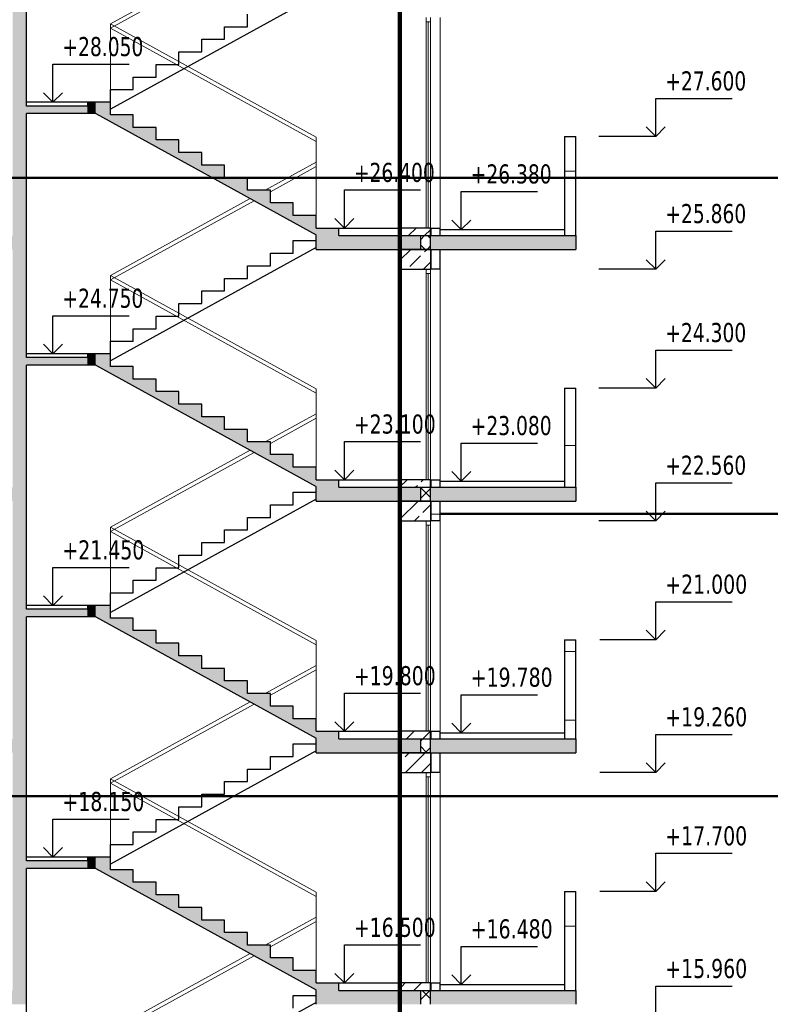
# Model space of a CAD drawing. Header units: millimetres. Extents: x 40580 to 1167576, y -220995 to 81020.
# Tile 71 of 256: x 282041 to 291892, y -50204 to -37292. Entities that reach past the tile are written whole.
import ezdxf

# ---------------------------------------------------------------- set-up
doc = ezdxf.new("R2010")
doc.units = ezdxf.units.MM
for name, color, linetype, lineweight in [('Standard', 7, 'Continuous', 25), ('Общий01', 7, 'Continuous', 13), ('Стена', 7, 'Continuous', 50)]:
    doc.layers.add(name, color=color, linetype=linetype, lineweight=lineweight)
doc.layers.add('Стена_ бетон несущ.', color=7, linetype='Continuous', lineweight=70, true_color=0xb4b496)
doc.layers.add('Тонкие', color=7, linetype='Continuous')
doc.styles.add('TAHOMA', font='tahoma.ttf')

msp = doc.modelspace()

# ---------------------------------------------------------------- linework, layer by layer
at = {"layer": 'Standard', "color": 7, "linetype": 'Continuous', "lineweight": 25, "transparency": 33554687}
for p, q in [((282131, -38424.3), (282131, -36824.3)), ((282477.6, -38374.3), (282477.6, -37874.3)), ((282477.6, -37874.3), (283477.6, -37874.3)), ((282477.6, -38374.3), (282352.6, -38249.3)), ((282477.6, -38374.3), (282602.6, -38249.3)), ((290388.8, -38824.3), (290388.8, -38324.3)), ((290388.8, -38324.3), (291388.8, -38324.3)), ((282477.6, -38374.3), (282477.6, -38374.3)), ((282477.6, -38374.3), (282477.6, -38374.3)), ((282477.6, -38374.3), (282477.6, -38374.3)), ((282477.6, -38374.3), (282477.6, -38374.3)), ((282131, -40304.3), (282131, -38524.3)), ((290388.8, -38824.3), (290263.8, -38699.3)), ((290388.8, -38824.3), (290513.8, -38699.3)), ((290388.8, -38824.3), (289642.4, -38824.3)), ((290388.8, -38824.3), (290388.8, -38824.3)), ((290388.8, -38824.3), (290388.8, -38824.3)), ((290388.8, -38824.3), (290388.8, -38824.3)), ((290388.8, -38824.3), (290388.8, -38824.3)), ((286301.6, -40024.3), (286301.6, -39524.3)), ((286301.6, -39524.3), (287301.6, -39524.3)), ((287835.4, -40044.3), (287835.4, -39544.3)), ((287835.4, -39544.3), (288835.4, -39544.3)), ((286301.6, -40024.3), (286176.6, -39899.3)), ((286301.6, -40024.3), (286426.6, -39899.3)), ((286301.6, -40024.3), (286301.6, -40024.3)), ((286301.6, -40024.3), (286301.6, -40024.3)), ((286301.6, -40024.3), (286301.6, -40024.3)), ((286301.6, -40024.3), (286301.6, -40024.3)), ((287835.4, -40044.3), (287710.4, -39919.3)), ((287835.4, -40044.3), (287960.4, -39919.3)), ((282131, -41724.3), (282131, -40124.3)), ((287431, -40304.3), (287431, -40124.3)), ((287835.4, -40044.3), (287835.4, -40044.3)), ((287835.4, -40044.3), (287835.4, -40044.3)), ((287835.4, -40044.3), (287835.4, -40044.3)), ((287835.4, -40044.3), (287835.4, -40044.3)), ((290388.8, -40564.3), (290388.8, -40064.3)), ((290388.8, -40064.3), (291388.8, -40064.3)), ((290388.8, -40564.3), (290263.8, -40439.3)), ((290388.8, -40564.3), (290513.8, -40439.3)), ((290388.8, -40564.3), (289642.4, -40564.3)), ((290388.8, -40564.3), (290388.8, -40564.3)), ((290388.8, -40564.3), (290388.8, -40564.3)), ((290388.8, -40564.3), (290388.8, -40564.3)), ((290388.8, -40564.3), (290388.8, -40564.3)), ((282477.6, -41674.3), (282477.6, -41174.3)), ((282477.6, -41174.3), (283477.6, -41174.3)), ((282477.6, -41674.3), (282352.6, -41549.3)), ((282477.6, -41674.3), (282602.6, -41549.3)), ((282477.6, -41674.3), (282477.6, -41674.3)), ((282477.6, -41674.3), (282477.6, -41674.3)), ((282477.6, -41674.3), (282477.6, -41674.3)), ((282477.6, -41674.3), (282477.6, -41674.3)), ((290388.8, -42124.3), (290388.8, -41624.3)), ((290388.8, -41624.3), (291388.8, -41624.3)), ((282131, -43604.3), (282131, -41824.3)), ((290388.8, -42124.3), (290263.8, -41999.3)), ((290388.8, -42124.3), (290513.8, -41999.3)), ((290388.8, -42124.3), (289642.4, -42124.3)), ((290388.8, -42124.3), (290388.8, -42124.3)), ((290388.8, -42124.3), (290388.8, -42124.3)), ((290388.8, -42124.3), (290388.8, -42124.3)), ((290388.8, -42124.3), (290388.8, -42124.3)), ((286301.6, -43324.3), (286301.6, -42824.3)), ((286301.6, -42824.3), (287301.6, -42824.3)), ((287835.4, -43344.3), (287835.4, -42844.3)), ((287835.4, -42844.3), (288835.4, -42844.3)), ((286301.6, -43324.3), (286176.6, -43199.3)), ((286301.6, -43324.3), (286426.6, -43199.3)), ((287835.4, -43344.3), (287710.4, -43219.3)), ((287835.4, -43344.3), (287960.4, -43219.3)), ((286301.6, -43324.3), (286301.6, -43324.3)), ((286301.6, -43324.3), (286301.6, -43324.3)), ((286301.6, -43324.3), (286301.6, -43324.3)), ((286301.6, -43324.3), (286301.6, -43324.3)), ((287835.4, -43344.3), (287835.4, -43344.3)), ((287835.4, -43344.3), (287835.4, -43344.3)), ((287835.4, -43344.3), (287835.4, -43344.3)), ((287835.4, -43344.3), (287835.4, -43344.3)), ((290388.8, -43864.3), (290388.8, -43364.3)), ((290388.8, -43364.3), (291388.8, -43364.3)), ((282131, -45024.3), (282131, -43424.3)), ((287431, -43604.3), (287431, -43424.3)), ((290388.8, -43864.3), (290263.8, -43739.3)), ((290388.8, -43864.3), (290513.8, -43739.3)), ((290388.8, -43864.3), (289642.4, -43864.3)), ((290388.8, -43864.3), (290388.8, -43864.3)), ((290388.8, -43864.3), (290388.8, -43864.3)), ((290388.8, -43864.3), (290388.8, -43864.3)), ((290388.8, -43864.3), (290388.8, -43864.3)), ((282477.6, -44974.3), (282477.6, -44474.3)), ((282477.6, -44474.3), (283477.6, -44474.3)), ((282477.6, -44974.3), (282352.6, -44849.3)), ((282477.6, -44974.3), (282602.6, -44849.3)), ((290388.8, -45424.3), (290388.8, -44924.3)), ((290388.8, -44924.3), (291388.8, -44924.3)), ((282477.6, -44974.3), (282477.6, -44974.3)), ((282477.6, -44974.3), (282477.6, -44974.3)), ((282477.6, -44974.3), (282477.6, -44974.3)), ((282477.6, -44974.3), (282477.6, -44974.3)), ((282131, -46904.3), (282131, -45124.3)), ((290388.8, -45424.3), (290263.8, -45299.3)), ((290388.8, -45424.3), (290513.8, -45299.3)), ((290388.8, -45424.3), (289652.4, -45424.3)), ((290388.8, -45424.3), (290388.8, -45424.3)), ((290388.8, -45424.3), (290388.8, -45424.3)), ((290388.8, -45424.3), (290388.8, -45424.3)), ((290388.8, -45424.3), (290388.8, -45424.3)), ((286301.6, -46624.3), (286301.6, -46124.3)), ((286301.6, -46124.3), (287301.6, -46124.3)), ((287835.4, -46644.3), (287835.4, -46144.3)), ((287835.4, -46144.3), (288835.4, -46144.3)), ((286301.6, -46624.3), (286176.6, -46499.3)), ((286301.6, -46624.3), (286426.6, -46499.3)), ((287835.4, -46644.3), (287710.4, -46519.3)), ((287835.4, -46644.3), (287960.4, -46519.3)), ((282131, -48324.3), (282131, -46724.3)), ((286301.6, -46624.3), (286301.6, -46624.3)), ((286301.6, -46624.3), (286301.6, -46624.3)), ((286301.6, -46624.3), (286301.6, -46624.3)), ((286301.6, -46624.3), (286301.6, -46624.3)), ((287431, -46904.3), (287431, -46724.3)), ((287835.4, -46644.3), (287835.4, -46644.3)), ((287835.4, -46644.3), (287835.4, -46644.3)), ((287835.4, -46644.3), (287835.4, -46644.3)), ((287835.4, -46644.3), (287835.4, -46644.3)), ((290388.8, -47164.3), (290388.8, -46664.3)), ((290388.8, -46664.3), (291388.8, -46664.3)), ((290388.8, -47164.3), (290263.8, -47039.3)), ((290388.8, -47164.3), (290513.8, -47039.3)), ((290388.8, -47164.3), (289652.4, -47164.3)), ((290388.8, -47164.3), (290388.8, -47164.3)), ((290388.8, -47164.3), (290388.8, -47164.3)), ((290388.8, -47164.3), (290388.8, -47164.3)), ((290388.8, -47164.3), (290388.8, -47164.3)), ((282477.6, -48274.3), (282477.6, -47774.3)), ((282477.6, -47774.3), (283477.6, -47774.3)), ((282477.6, -48274.3), (282352.6, -48149.3)), ((282477.6, -48274.3), (282602.6, -48149.3)), ((282477.6, -48274.3), (282477.6, -48274.3)), ((282477.6, -48274.3), (282477.6, -48274.3)), ((282477.6, -48274.3), (282477.6, -48274.3)), ((282477.6, -48274.3), (282477.6, -48274.3)), ((290388.8, -48724.3), (290388.8, -48224.3)), ((290388.8, -48224.3), (291388.8, -48224.3)), ((282131, -50204.3), (282131, -48424.3)), ((290388.8, -48724.3), (290263.8, -48599.3)), ((290388.8, -48724.3), (290513.8, -48599.3)), ((290388.8, -48724.3), (289652.4, -48724.3)), ((290388.8, -48724.3), (290388.8, -48724.3)), ((290388.8, -48724.3), (290388.8, -48724.3)), ((290388.8, -48724.3), (290388.8, -48724.3)), ((290388.8, -48724.3), (290388.8, -48724.3)), ((286301.6, -49924.3), (286301.6, -49424.3)), ((286301.6, -49424.3), (287301.6, -49424.3)), ((287835.4, -49944.3), (287835.4, -49444.3)), ((287835.4, -49444.3), (288835.4, -49444.3)), ((286301.6, -49924.3), (286176.6, -49799.3)), ((286301.6, -49924.3), (286426.6, -49799.3)), ((287835.4, -49944.3), (287710.4, -49819.3)), ((287835.4, -49944.3), (287960.4, -49819.3)), ((286301.6, -49924.3), (286301.6, -49924.3)), ((286301.6, -49924.3), (286301.6, -49924.3)), ((286301.6, -49924.3), (286301.6, -49924.3)), ((286301.6, -49924.3), (286301.6, -49924.3)), ((287835.4, -49944.3), (287835.4, -49944.3)), ((287835.4, -49944.3), (287835.4, -49944.3)), ((287835.4, -49944.3), (287835.4, -49944.3)), ((287835.4, -49944.3), (287835.4, -49944.3)), ((290388.8, -50464.3), (290388.8, -49964.3)), ((290388.8, -49964.3), (291388.8, -49964.3)), ((282131, -51624.3), (282131, -50024.3)), ((287431, -50204.3), (287431, -50024.3))]:
    msp.add_line(p, q, dxfattribs=at)
at = {"layer": 'Standard', "color": 7, "linetype": 'Continuous', "lineweight": 13, "transparency": 33554687}
for p, q in [((287375, -37264.3), (287375, -37320.3)), ((287431, -37320.3), (287431, -37264.3)), ((287375, -37320.3), (287375, -40024.3)), ((287375, -37320.3), (287431, -37320.3)), ((287403, -40023.3), (287403, -37320.3)), ((287431, -40024.3), (287431, -37320.3)), ((289191, -39277.5), (289341, -39277.5)), ((287375, -40564.3), (287375, -40620.3)), ((287375, -40620.3), (287375, -43324.3)), ((287375, -40620.3), (287431, -40620.3)), ((287403, -43323.3), (287403, -40620.3)), ((287431, -40620.3), (287431, -40564.3)), ((287431, -43324.3), (287431, -40620.3)), ((289191, -42877.5), (289341, -42877.5)), ((287375, -43864.3), (287375, -43920.3)), ((287431, -43920.3), (287431, -43864.3)), ((287441, -43777.5), (287561, -43777.5)), ((287375, -43920.3), (287375, -46624.3)), ((287375, -43920.3), (287431, -43920.3)), ((287403, -46623.3), (287403, -43920.3)), ((287431, -46624.3), (287431, -43920.3)), ((289191, -45577.5), (289341, -45577.5)), ((289191, -46477.5), (289341, -46477.5)), ((287375, -47164.3), (287375, -47220.3)), ((287375, -47220.3), (287375, -49924.3)), ((287375, -47220.3), (287431, -47220.3)), ((287403, -49923.3), (287403, -47220.3)), ((287431, -47220.3), (287431, -47164.3)), ((287431, -49924.3), (287431, -47220.3)), ((289191, -49177.5), (289341, -49177.5))]:
    msp.add_line(p, q, dxfattribs=at)
at = {"layer": 'Standard', "color": 7, "linetype": 'Continuous', "lineweight": 25, "transparency": 33554687}
for points in [[(287835.4, -40044.3), (287922.9, -40044.3), (287922.9, -40044.3), (287922.9, -40044.3), (287922.9, -40044.3), (287922.9, -40044.3), (287922.9, -40044.3), (287922.9, -40044.3), (287922.9, -40044.3), (288787.4, -40044.3)], [(287835.4, -43344.3), (287922.9, -43344.3), (287922.9, -43344.3), (287922.9, -43344.3), (287922.9, -43344.3), (287922.9, -43344.3), (287922.9, -43344.3), (287922.9, -43344.3), (287922.9, -43344.3), (287922.9, -43344.3), (287922.9, -43344.3), (288787.4, -43344.3)], [(287835.4, -46644.3), (287922.9, -46644.3), (287922.9, -46644.3), (287922.9, -46644.3), (287922.9, -46644.3), (287922.9, -46644.3), (287922.9, -46644.3), (287922.9, -46644.3), (287922.9, -46644.3), (287922.9, -46644.3), (287922.9, -46644.3), (287922.9, -46644.3), (287922.9, -46644.3), (288787.4, -46644.3)], [(287835.4, -49944.3), (287922.9, -49944.3), (287922.9, -49944.3), (287922.9, -49944.3), (287922.9, -49944.3), (287922.9, -49944.3), (287922.9, -49944.3), (287922.9, -49944.3), (287922.9, -49944.3), (287922.9, -49944.3), (287922.9, -49944.3), (287922.9, -49944.3), (287922.9, -49944.3), (287922.9, -49944.3), (287922.9, -49944.3), (288787.4, -49944.3)]]:
    msp.add_lwpolyline(points, dxfattribs=at)
at = {"layer": 'Общий01', "color": 7, "linetype": 'Continuous', "lineweight": 50, "transparency": 33554687}
for p, q in [((292654.5, -39368), (280614.7, -39368)), ((292654.5, -43772.6), (287561, -43772.6)), ((292654.5, -47472.6), (276804.5, -47472.6))]:
    msp.add_line(p, q, dxfattribs=at)
at = {"layer": 'Общий01', "color": 7, "linetype": 'Continuous', "lineweight": 25, "transparency": 33554687}
for p, q in [((285931, -40024.3), (287031, -40024.3)), ((285931, -40304.3), (285931, -40124.3)), ((286231, -40124.3), (289341, -40124.3)), ((287561, -40044.3), (289191, -40044.3)), ((285931, -40304.3), (289341, -40304.3)), ((285931, -43324.3), (287031, -43324.3)), ((287561, -43344.3), (289191, -43344.3)), ((285931, -43604.3), (285931, -43424.3)), ((286231, -43424.3), (289341, -43424.3)), ((285931, -43604.3), (289341, -43604.3)), ((285931, -46624.3), (287031, -46624.3)), ((285931, -46904.3), (285931, -46724.3)), ((286231, -46724.3), (289341, -46724.3)), ((287561, -46644.3), (289191, -46644.3)), ((285931, -46904.3), (289341, -46904.3)), ((285931, -49924.3), (287031, -49924.3)), ((287561, -49944.3), (289191, -49944.3)), ((285931, -50204.3), (285931, -50024.3)), ((286231, -50024.3), (289341, -50024.3))]:
    msp.add_line(p, q, dxfattribs=at)
at = {"layer": 'Стена', "color": 7, "linetype": 'Continuous', "lineweight": 13, "transparency": 33554687}
for p, q in [((283231, -37347.1), (285065.4, -36338.2)), ((283231, -37404.2), (285117.3, -36366.7)), ((283231, -38374.3), (283231, -37347.1)), ((285931, -38832.1), (283231, -37347.1)), ((285931, -38889.2), (283231, -37404.2)), ((285931, -40024.3), (285931, -38832.1)), ((285263.5, -39529.3), (285931, -39162.1)), ((285331, -39549.2), (285931, -39219.2)), ((283231, -40647.1), (285065.4, -39638.2)), ((283231, -40704.2), (285117.3, -39666.7)), ((283231, -41674.3), (283231, -40647.1)), ((285931, -42132.1), (283231, -40647.1)), ((285931, -42189.2), (283231, -40704.2)), ((285931, -43324.3), (285931, -42132.1)), ((285263.5, -42829.3), (285931, -42462.1)), ((285331, -42849.2), (285931, -42519.2)), ((283231, -43947.1), (285065.4, -42938.2)), ((283231, -44004.2), (285117.3, -42966.7)), ((283231, -44974.3), (283231, -43947.1)), ((285931, -45432.1), (283231, -43947.1)), ((285931, -45489.2), (283231, -44004.2)), ((285931, -46624.3), (285931, -45432.1)), ((285263.5, -46129.3), (285931, -45762.1)), ((285331, -46149.2), (285931, -45819.2)), ((283231, -47247.1), (285065.4, -46238.2)), ((283231, -47304.2), (285117.3, -46266.7)), ((283231, -48274.3), (283231, -47247.1)), ((285931, -48732.1), (283231, -47247.1)), ((285931, -48789.2), (283231, -47304.2)), ((285931, -49924.3), (285931, -48732.1)), ((285263.5, -49429.3), (285931, -49062.1)), ((285331, -49449.2), (285931, -49119.2)), ((283231, -50547.1), (285065.4, -49538.2)), ((283231, -50604.2), (285117.3, -49566.7))]:
    msp.add_line(p, q, dxfattribs=at)
at = {"layer": 'Стена', "color": 7, "linetype": 'Continuous', "lineweight": 25, "transparency": 33554687}
for p, q in [((285931, -36979.3), (283231, -38464.3)), ((285031, -37384.3), (285031, -37219.3)), ((284731, -37384.3), (285031, -37384.3)), ((284731, -37549.3), (284731, -37384.3)), ((284431, -37549.3), (284731, -37549.3)), ((284431, -37714.3), (284431, -37549.3)), ((284131, -37714.3), (284431, -37714.3)), ((284131, -37879.3), (284131, -37714.3)), ((283831, -37879.3), (284131, -37879.3)), ((283831, -38044.3), (283831, -37879.3)), ((283531, -38044.3), (283831, -38044.3)), ((283531, -38209.3), (283531, -38044.3)), ((283231, -38374.3), (283231, -38209.3)), ((283231, -38209.3), (283531, -38209.3)), ((283231, -38374.3), (282131, -38374.3)), ((282931, -38424.3), (282131, -38424.3)), ((282931, -38374.3), (282931, -38424.3)), ((283231, -38539.3), (283231, -38374.3)), ((283040.1, -38524.3), (282131, -38524.3)), ((283040.1, -38524.3), (285931, -40114.3)), ((283531, -38539.3), (283231, -38539.3)), ((283531, -38704.3), (283531, -38539.3)), ((283831, -38704.3), (283531, -38704.3)), ((283831, -38869.3), (283831, -38704.3)), ((284131, -38869.3), (283831, -38869.3)), ((284131, -39034.3), (284131, -38869.3)), ((284431, -39034.3), (284131, -39034.3)), ((284431, -39199.3), (284431, -39034.3)), ((284431, -39199.3), (284431, -39034.3)), ((284731, -39199.3), (284431, -39199.3)), ((284731, -39364.3), (284731, -39199.3)), ((285031, -39364.3), (284731, -39364.3)), ((285031, -39529.3), (285031, -39364.3)), ((285331, -39529.3), (285031, -39529.3)), ((285331, -39694.3), (285331, -39529.3)), ((285631, -39694.3), (285331, -39694.3)), ((285631, -39859.3), (285631, -39694.3)), ((285631, -39859.3), (285631, -39694.3)), ((285931, -39859.3), (285631, -39859.3)), ((285931, -40024.3), (285931, -39859.3)), ((285931, -40024.3), (285931, -39859.3)), ((286231, -40124.3), (286231, -40024.3)), ((285931, -40279.3), (283231, -41764.3)), ((285631, -40189.3), (285931, -40189.3)), ((285631, -40354.3), (285631, -40189.3)), ((285331, -40354.3), (285631, -40354.3)), ((285331, -40519.3), (285331, -40354.3)), ((285031, -40519.3), (285331, -40519.3)), ((285031, -40684.3), (285031, -40519.3)), ((284731, -40684.3), (285031, -40684.3)), ((284731, -40849.3), (284731, -40684.3)), ((284431, -40849.3), (284731, -40849.3)), ((284431, -41014.3), (284431, -40849.3)), ((284131, -41014.3), (284431, -41014.3)), ((284131, -41179.3), (284131, -41014.3)), ((283831, -41179.3), (284131, -41179.3)), ((283831, -41344.3), (283831, -41179.3)), ((283531, -41344.3), (283831, -41344.3)), ((283531, -41509.3), (283531, -41344.3)), ((283231, -41674.3), (283231, -41509.3)), ((283231, -41509.3), (283531, -41509.3)), ((283231, -41674.3), (282131, -41674.3)), ((282931, -41674.3), (282931, -41724.3)), ((283231, -41839.3), (283231, -41674.3)), ((282931, -41724.3), (282131, -41724.3)), ((283040.1, -41824.3), (282131, -41824.3)), ((283040.1, -41824.3), (285931, -43414.3)), ((283531, -41839.3), (283231, -41839.3)), ((283531, -42004.3), (283531, -41839.3)), ((283831, -42004.3), (283531, -42004.3)), ((283831, -42169.3), (283831, -42004.3)), ((284131, -42169.3), (283831, -42169.3)), ((284131, -42334.3), (284131, -42169.3)), ((284431, -42334.3), (284131, -42334.3)), ((284431, -42499.3), (284431, -42334.3)), ((284431, -42499.3), (284431, -42334.3)), ((284731, -42499.3), (284431, -42499.3)), ((284731, -42664.3), (284731, -42499.3)), ((285031, -42664.3), (284731, -42664.3)), ((285031, -42829.3), (285031, -42664.3)), ((285331, -42829.3), (285031, -42829.3)), ((285331, -42994.3), (285331, -42829.3)), ((285631, -42994.3), (285331, -42994.3)), ((285631, -43159.3), (285631, -42994.3)), ((285631, -43159.3), (285631, -42994.3)), ((285931, -43159.3), (285631, -43159.3)), ((285931, -43324.3), (285931, -43159.3)), ((285931, -43324.3), (285931, -43159.3)), ((286231, -43424.3), (286231, -43324.3)), ((285631, -43489.3), (285931, -43489.3)), ((285631, -43654.3), (285631, -43489.3)), ((285931, -43579.3), (283231, -45064.3)), ((285331, -43654.3), (285631, -43654.3)), ((285331, -43819.3), (285331, -43654.3)), ((285031, -43819.3), (285331, -43819.3)), ((285031, -43984.3), (285031, -43819.3)), ((284731, -43984.3), (285031, -43984.3)), ((284731, -44149.3), (284731, -43984.3)), ((284431, -44149.3), (284731, -44149.3)), ((284431, -44314.3), (284431, -44149.3)), ((284131, -44314.3), (284431, -44314.3)), ((284131, -44479.3), (284131, -44314.3)), ((283831, -44479.3), (284131, -44479.3)), ((283831, -44644.3), (283831, -44479.3)), ((283531, -44644.3), (283831, -44644.3)), ((283531, -44809.3), (283531, -44644.3)), ((283231, -44974.3), (283231, -44809.3)), ((283231, -44809.3), (283531, -44809.3)), ((283231, -44974.3), (282131, -44974.3)), ((282931, -45024.3), (282131, -45024.3)), ((282931, -44974.3), (282931, -45024.3)), ((283231, -45139.3), (283231, -44974.3)), ((283040.1, -45124.3), (282131, -45124.3)), ((283040.1, -45124.3), (285931, -46714.3)), ((283531, -45139.3), (283231, -45139.3)), ((283531, -45304.3), (283531, -45139.3)), ((283831, -45304.3), (283531, -45304.3)), ((283831, -45469.3), (283831, -45304.3)), ((284131, -45469.3), (283831, -45469.3)), ((284131, -45634.3), (284131, -45469.3)), ((284431, -45634.3), (284131, -45634.3)), ((284431, -45799.3), (284431, -45634.3)), ((284431, -45799.3), (284431, -45634.3)), ((284731, -45799.3), (284431, -45799.3)), ((284731, -45964.3), (284731, -45799.3)), ((285031, -45964.3), (284731, -45964.3)), ((285031, -46129.3), (285031, -45964.3)), ((285331, -46129.3), (285031, -46129.3)), ((285331, -46294.3), (285331, -46129.3)), ((285631, -46294.3), (285331, -46294.3)), ((285631, -46459.3), (285631, -46294.3)), ((285631, -46459.3), (285631, -46294.3)), ((285931, -46459.3), (285631, -46459.3)), ((285931, -46624.3), (285931, -46459.3)), ((285931, -46624.3), (285931, -46459.3)), ((286231, -46724.3), (286231, -46624.3)), ((285631, -46789.3), (285931, -46789.3)), ((285631, -46954.3), (285631, -46789.3)), ((285931, -46879.3), (283231, -48364.3)), ((285331, -46954.3), (285631, -46954.3)), ((285331, -47119.3), (285331, -46954.3)), ((285031, -47119.3), (285331, -47119.3)), ((285031, -47284.3), (285031, -47119.3)), ((284731, -47284.3), (285031, -47284.3)), ((284731, -47449.3), (284731, -47284.3)), ((284431, -47449.3), (284731, -47449.3)), ((284431, -47614.3), (284431, -47449.3)), ((284131, -47614.3), (284431, -47614.3)), ((284131, -47779.3), (284131, -47614.3)), ((283831, -47779.3), (284131, -47779.3)), ((283831, -47944.3), (283831, -47779.3)), ((283531, -47944.3), (283831, -47944.3)), ((283531, -48109.3), (283531, -47944.3)), ((283231, -48274.3), (283231, -48109.3)), ((283231, -48109.3), (283531, -48109.3)), ((283231, -48274.3), (282131, -48274.3)), ((282931, -48274.3), (282931, -48324.3)), ((283231, -48439.3), (283231, -48274.3)), ((282931, -48324.3), (282131, -48324.3)), ((283040.1, -48424.3), (282131, -48424.3)), ((283040.1, -48424.3), (285931, -50014.3)), ((283531, -48439.3), (283231, -48439.3)), ((283531, -48604.3), (283531, -48439.3)), ((283831, -48604.3), (283531, -48604.3)), ((283831, -48769.3), (283831, -48604.3)), ((284131, -48769.3), (283831, -48769.3)), ((284131, -48934.3), (284131, -48769.3)), ((284431, -48934.3), (284131, -48934.3)), ((284431, -49099.3), (284431, -48934.3)), ((284431, -49099.3), (284431, -48934.3)), ((284731, -49099.3), (284431, -49099.3)), ((284731, -49264.3), (284731, -49099.3)), ((285031, -49264.3), (284731, -49264.3)), ((285031, -49429.3), (285031, -49264.3)), ((285331, -49429.3), (285031, -49429.3)), ((285331, -49594.3), (285331, -49429.3)), ((285631, -49594.3), (285331, -49594.3)), ((285631, -49759.3), (285631, -49594.3)), ((285631, -49759.3), (285631, -49594.3)), ((285931, -49759.3), (285631, -49759.3)), ((285931, -49924.3), (285931, -49759.3)), ((285931, -49924.3), (285931, -49759.3)), ((286231, -50024.3), (286231, -49924.3)), ((285631, -50089.3), (285931, -50089.3)), ((285631, -50254.3), (285631, -50089.3)), ((285931, -50179.3), (283231, -51664.3))]:
    msp.add_line(p, q, dxfattribs=at)
at = {"layer": 'Стена', "color": 34, "linetype": 'Continuous', "lineweight": 13, "transparency": 33554687}
for p, q in [((287561, -40024.3), (287561, -37264.3)), ((287561, -43324.3), (287561, -40564.3)), ((287561, -46624.3), (287561, -43864.3)), ((287561, -49924.3), (287561, -47164.3))]:
    msp.add_line(p, q, dxfattribs=at)
at = {"layer": 'Стена', "color": 34, "linetype": 'Continuous', "lineweight": 25, "transparency": 33554687}
for p, q in [((289191, -38824.3), (289341, -38824.3)), ((289191, -38824.3), (289191, -40124.3)), ((289341, -40124.3), (289341, -38824.3)), ((287431, -40024.3), (287561, -40024.3)), ((287441, -40124.3), (287441, -40024.3)), ((287561, -40124.3), (287561, -40024.3)), ((287441, -40564.3), (287441, -40304.3)), ((287561, -40564.3), (287561, -40304.3)), ((287561, -40564.3), (287431, -40564.3)), ((289191, -42124.3), (289341, -42124.3)), ((289191, -42124.3), (289191, -43424.3)), ((289341, -43424.3), (289341, -42124.3)), ((287431, -43324.3), (287561, -43324.3)), ((287441, -43424.3), (287441, -43324.3)), ((287561, -43424.3), (287561, -43324.3)), ((287441, -43864.3), (287441, -43604.3)), ((287561, -43864.3), (287561, -43604.3)), ((287561, -43864.3), (287431, -43864.3)), ((289191, -45424.3), (289341, -45424.3)), ((289191, -45424.3), (289191, -46724.3)), ((289341, -46724.3), (289341, -45424.3)), ((287431, -46624.3), (287561, -46624.3)), ((287441, -46724.3), (287441, -46624.3)), ((287561, -46724.3), (287561, -46624.3)), ((287441, -47164.3), (287441, -46904.3)), ((287561, -47164.3), (287561, -46904.3)), ((287561, -47164.3), (287431, -47164.3)), ((289191, -48724.3), (289341, -48724.3)), ((289191, -48724.3), (289191, -50024.3)), ((289341, -50024.3), (289341, -48724.3)), ((287431, -49924.3), (287561, -49924.3)), ((287441, -50024.3), (287441, -49924.3)), ((287561, -50024.3), (287561, -49924.3))]:
    msp.add_line(p, q, dxfattribs=at)
at = {"layer": 'Стена_ бетон несущ.', "color": 9, "linetype": 'Continuous', "lineweight": 13, "true_color": 0xc8c8a0, "transparency": 33554687}
for p, q in [((287031, -37264.3), (287031, -40024.3)), ((287142.3, -40124.3), (287242.3, -40024.3)), ((287354.4, -40124.3), (287431, -40047.6)), ((287031, -40447.6), (287174.4, -40304.3)), ((287161.6, -40529.2), (287303, -40387.8)), ((287352.5, -40338.3), (287386.5, -40304.3)), ((287338.7, -40564.3), (287431, -40471.9)), ((287031, -40564.3), (287031, -43324.3)), ((287031, -43417.5), (287124.2, -43324.3)), ((287310.1, -43350.6), (287336.4, -43324.3)), ((287236.4, -43424.3), (287260.6, -43400.1)), ((287031, -43841.7), (287268.5, -43604.3)), ((287031, -43629.6), (287056.4, -43604.3)), ((287331.3, -43753.6), (287431, -43653.9)), ((287031, -43864.3), (287031, -46624.3)), ((287220.6, -43864.3), (287281.8, -43803.1)), ((287118.4, -46724.3), (287218.4, -46624.3)), ((287330.5, -46724.3), (287430.3, -46624.5)), ((287097.9, -46956.8), (287150.5, -46904.3)), ((287102.6, -47164.3), (287362.6, -46904.3)), ((287031, -47023.7), (287048.4, -47006.3)), ((287314.8, -47164.3), (287431, -47048)), ((287031, -47164.3), (287031, -49924.3)), ((287055.5, -49969.1), (287100.3, -49924.3)), ((287212.5, -50024.3), (287312.5, -49924.3))]:
    msp.add_line(p, q, dxfattribs=at)
at = {"layer": 'Стена_ бетон несущ.', "color": 9, "linetype": 'Continuous', "lineweight": 25, "true_color": 0xc8c8a0, "transparency": 33554687}
for p, q in [((287031, -40024.3), (287031, -40124.3)), ((287431, -40024.3), (287031, -40024.3)), ((287431, -40124.3), (287431, -40024.3)), ((287431, -40304.3), (287031, -40304.3)), ((287431, -40304.3), (287031, -40304.3)), ((287031, -40304.3), (287031, -40564.3)), ((287431, -40304.3), (287431, -40564.3)), ((287031, -40564.3), (287431, -40564.3)), ((287031, -43324.3), (287031, -43424.3)), ((287431, -43324.3), (287031, -43324.3)), ((287431, -43424.3), (287431, -43324.3)), ((287431, -43604.3), (287031, -43604.3)), ((287431, -43604.3), (287031, -43604.3)), ((287031, -43604.3), (287031, -43864.3)), ((287431, -43604.3), (287431, -43864.3)), ((287031, -43864.3), (287431, -43864.3)), ((287031, -46624.3), (287031, -46724.3)), ((287431, -46624.3), (287031, -46624.3)), ((287431, -46724.3), (287431, -46624.3)), ((287431, -46904.3), (287031, -46904.3)), ((287431, -46904.3), (287031, -46904.3)), ((287031, -46904.3), (287031, -47164.3)), ((287431, -46904.3), (287431, -47164.3)), ((287031, -47164.3), (287431, -47164.3)), ((287031, -49924.3), (287031, -50024.3)), ((287431, -49924.3), (287031, -49924.3)), ((287431, -50024.3), (287431, -49924.3))]:
    msp.add_line(p, q, dxfattribs=at)
at = {"layer": 'Стена_ бетон несущ.', "color": 7, "linetype": 'Continuous', "lineweight": 25, "transparency": 33554687}
for p, q in [((287301.1, -40124.3), (287301.1, -40304.3)), ((287431, -40304.3), (287431, -40124.3)), ((289341, -40124.3), (289341, -40304.3)), ((287301.1, -43424.3), (287301.1, -43604.3)), ((287431, -43604.3), (287431, -43424.3)), ((289341, -43424.3), (289341, -43604.3)), ((287301.1, -46724.3), (287301.1, -46904.3)), ((287431, -46904.3), (287431, -46724.3)), ((289341, -46724.3), (289341, -46904.3)), ((287301.1, -50024.3), (287301.1, -50204.3)), ((287431, -50204.3), (287431, -50024.3)), ((289341, -50024.3), (289341, -50204.3))]:
    msp.add_line(p, q, dxfattribs=at)
at = {"layer": 'Стена_ бетон несущ.', "color": 7, "linetype": 'Continuous', "lineweight": 13, "transparency": 33554687}
for p, q in [((287301.1, -40177.5), (287354.4, -40124.3)), ((287431, -40162.3), (287393, -40124.3)), ((287360.9, -40304.3), (287301.1, -40244.5)), ((287386.5, -40304.3), (287431, -40259.8)), ((287431, -43556.4), (287301.1, -43426.5)), ((287301.1, -43571.6), (287431, -43441.7)), ((287301.1, -46753.6), (287330.5, -46724.3)), ((287431, -46738.4), (287416.9, -46724.3)), ((287384.8, -46904.3), (287301.1, -46820.6)), ((287362.6, -46904.3), (287431, -46835.9)), ((287301.1, -50147.7), (287424.6, -50024.3)), ((287431, -50132.5), (287322.8, -50024.3))]:
    msp.add_line(p, q, dxfattribs=at)
at = {"layer": 'Стена_ бетон несущ.', "color": 7, "linetype": 'Continuous', "lineweight": 25, "true_color": 0xf1f1f1, "transparency": 33554687}
for points in [[(281951, -40124.3), (281951, -37004.3), (282131, -40124.3)], [(282131, -40124.3), (281951, -37004.3), (282131, -37004.3)], [(282131, -38524.3), (282131, -38424.3), (282931, -38524.3)], [(282931, -38524.3), (282131, -38424.3), (282931, -38424.3)], [(282931, -38424.3), (282931, -38374.3), (283040.1, -38524.3)], [(283040.1, -38524.3), (282931, -38374.3), (283040.1, -38374.3)], [(282931, -38524.3), (282931, -38424.3), (283040.1, -38524.3)], [(283040.1, -38524.3), (283040.1, -38374.3), (283231, -38629.3)], [(283231, -38539.3), (283040.1, -38374.3), (283231, -38374.3)], [(283231, -38629.3), (283040.1, -38374.3), (283231, -38539.3)], [(283231, -38629.3), (283231, -38539.3), (283531, -38794.3)], [(283531, -38704.3), (283231, -38539.3), (283531, -38539.3)], [(283531, -38794.3), (283231, -38539.3), (283531, -38704.3)], [(283531, -38794.3), (283531, -38704.3), (283831, -38959.3)], [(283831, -38869.3), (283531, -38704.3), (283831, -38704.3)], [(283831, -38959.3), (283531, -38704.3), (283831, -38869.3)], [(283831, -38959.3), (283831, -38869.3), (284131, -39124.3)], [(284131, -39034.3), (283831, -38869.3), (284131, -38869.3)], [(284131, -39124.3), (283831, -38869.3), (284131, -39034.3)], [(284131, -39124.3), (284131, -39034.3), (284431, -39289.3)], [(284431, -39199.3), (284131, -39034.3), (284431, -39034.3)], [(284431, -39289.3), (284131, -39034.3), (284431, -39199.3)], [(284431, -39289.3), (284431, -39199.3), (284731, -39454.3)], [(284731, -39364.3), (284431, -39199.3), (284731, -39199.3)], [(284731, -39454.3), (284431, -39199.3), (284731, -39364.3)], [(284731, -39454.3), (284731, -39364.3), (285031, -39619.3)], [(285031, -39529.3), (284731, -39364.3), (285031, -39364.3)], [(285031, -39619.3), (284731, -39364.3), (285031, -39529.3)], [(285031, -39619.3), (285031, -39529.3), (285331, -39784.3)], [(285331, -39694.3), (285031, -39529.3), (285331, -39529.3)], [(285331, -39784.3), (285031, -39529.3), (285331, -39694.3)], [(285331, -39784.3), (285331, -39694.3), (285631, -39949.3)], [(285631, -39859.3), (285331, -39694.3), (285631, -39694.3)], [(285631, -39949.3), (285331, -39694.3), (285631, -39859.3)], [(285631, -39949.3), (285631, -39859.3), (285931, -40114.3)], [(285931, -40024.3), (285631, -39859.3), (285931, -39859.3)], [(285931, -40114.3), (285631, -39859.3), (285931, -40024.3)], [(285931, -40114.3), (285931, -40024.3), (286231, -40124.3)], [(286231, -40124.3), (285931, -40024.3), (286231, -40024.3)], [(274060.9, -40304.3), (274060.9, -40124.3), (282131, -40304.3)], [(282131, -40304.3), (274060.9, -40124.3), (282131, -40124.3)], [(285931, -40124.3), (285931, -40114.3), (286231, -40124.3)], [(285931, -40304.3), (285931, -40124.3), (287301.1, -40304.3)], [(287301.1, -40304.3), (285931, -40124.3), (287301.1, -40124.3)], [(287431, -40304.3), (287431, -40124.3), (289341, -40304.3)], [(289341, -40304.3), (287431, -40124.3), (289341, -40124.3)], [(281951, -43424.3), (281951, -40304.3), (282131, -43424.3)], [(282131, -43424.3), (281951, -40304.3), (282131, -40304.3)], [(282931, -41724.3), (282931, -41674.3), (283040.1, -41824.3)], [(283040.1, -41824.3), (282931, -41674.3), (283040.1, -41674.3)], [(283040.1, -41824.3), (283040.1, -41674.3), (283231, -41929.3)], [(283231, -41839.3), (283040.1, -41674.3), (283231, -41674.3)], [(283231, -41929.3), (283040.1, -41674.3), (283231, -41839.3)], [(282131, -41824.3), (282131, -41724.3), (282931, -41824.3)], [(282931, -41824.3), (282131, -41724.3), (282931, -41724.3)], [(282931, -41824.3), (282931, -41724.3), (283040.1, -41824.3)], [(283231, -41929.3), (283231, -41839.3), (283531, -42094.3)], [(283531, -42004.3), (283231, -41839.3), (283531, -41839.3)], [(283531, -42094.3), (283231, -41839.3), (283531, -42004.3)], [(283531, -42094.3), (283531, -42004.3), (283831, -42259.3)], [(283831, -42169.3), (283531, -42004.3), (283831, -42004.3)], [(283831, -42259.3), (283531, -42004.3), (283831, -42169.3)], [(283831, -42259.3), (283831, -42169.3), (284131, -42424.3)], [(284131, -42334.3), (283831, -42169.3), (284131, -42169.3)], [(284131, -42424.3), (283831, -42169.3), (284131, -42334.3)], [(284131, -42424.3), (284131, -42334.3), (284431, -42589.3)], [(284431, -42499.3), (284131, -42334.3), (284431, -42334.3)], [(284431, -42589.3), (284131, -42334.3), (284431, -42499.3)], [(284431, -42589.3), (284431, -42499.3), (284731, -42754.3)], [(284731, -42664.3), (284431, -42499.3), (284731, -42499.3)], [(284731, -42754.3), (284431, -42499.3), (284731, -42664.3)], [(284731, -42754.3), (284731, -42664.3), (285031, -42919.3)], [(285031, -42829.3), (284731, -42664.3), (285031, -42664.3)], [(285031, -42919.3), (284731, -42664.3), (285031, -42829.3)], [(285031, -42919.3), (285031, -42829.3), (285331, -43084.3)], [(285331, -42994.3), (285031, -42829.3), (285331, -42829.3)], [(285331, -43084.3), (285031, -42829.3), (285331, -42994.3)], [(285331, -43084.3), (285331, -42994.3), (285631, -43249.3)], [(285631, -43159.3), (285331, -42994.3), (285631, -42994.3)], [(285631, -43249.3), (285331, -42994.3), (285631, -43159.3)], [(285631, -43249.3), (285631, -43159.3), (285931, -43414.3)], [(285931, -43324.3), (285631, -43159.3), (285931, -43159.3)], [(285931, -43414.3), (285631, -43159.3), (285931, -43324.3)], [(285931, -43414.3), (285931, -43324.3), (286231, -43424.3)], [(286231, -43424.3), (285931, -43324.3), (286231, -43324.3)], [(274060.9, -43604.3), (274060.9, -43424.3), (282131, -43604.3)], [(282131, -43604.3), (274060.9, -43424.3), (282131, -43424.3)], [(285931, -43424.3), (285931, -43414.3), (286231, -43424.3)], [(285931, -43604.3), (285931, -43424.3), (287301.1, -43604.3)], [(287301.1, -43604.3), (285931, -43424.3), (287301.1, -43424.3)], [(287431, -43604.3), (287431, -43424.3), (289341, -43604.3)], [(289341, -43604.3), (287431, -43424.3), (289341, -43424.3)], [(281951, -46724.3), (281951, -43604.3), (282131, -46724.3)], [(282131, -46724.3), (281951, -43604.3), (282131, -43604.3)], [(282131, -45124.3), (282131, -45024.3), (282931, -45124.3)], [(282931, -45124.3), (282131, -45024.3), (282931, -45024.3)], [(282931, -45024.3), (282931, -44974.3), (283040.1, -45124.3)], [(283040.1, -45124.3), (282931, -44974.3), (283040.1, -44974.3)], [(282931, -45124.3), (282931, -45024.3), (283040.1, -45124.3)], [(283040.1, -45124.3), (283040.1, -44974.3), (283231, -45229.3)], [(283231, -45139.3), (283040.1, -44974.3), (283231, -44974.3)], [(283231, -45229.3), (283040.1, -44974.3), (283231, -45139.3)], [(283231, -45229.3), (283231, -45139.3), (283531, -45394.3)], [(283531, -45304.3), (283231, -45139.3), (283531, -45139.3)], [(283531, -45394.3), (283231, -45139.3), (283531, -45304.3)], [(283531, -45394.3), (283531, -45304.3), (283831, -45559.3)], [(283831, -45469.3), (283531, -45304.3), (283831, -45304.3)], [(283831, -45559.3), (283531, -45304.3), (283831, -45469.3)], [(283831, -45559.3), (283831, -45469.3), (284131, -45724.3)], [(284131, -45634.3), (283831, -45469.3), (284131, -45469.3)], [(284131, -45724.3), (283831, -45469.3), (284131, -45634.3)], [(284131, -45724.3), (284131, -45634.3), (284431, -45889.3)], [(284431, -45799.3), (284131, -45634.3), (284431, -45634.3)], [(284431, -45889.3), (284131, -45634.3), (284431, -45799.3)], [(284431, -45889.3), (284431, -45799.3), (284731, -46054.3)], [(284731, -45964.3), (284431, -45799.3), (284731, -45799.3)], [(284731, -46054.3), (284431, -45799.3), (284731, -45964.3)], [(284731, -46054.3), (284731, -45964.3), (285031, -46219.3)], [(285031, -46129.3), (284731, -45964.3), (285031, -45964.3)], [(285031, -46219.3), (284731, -45964.3), (285031, -46129.3)], [(285031, -46219.3), (285031, -46129.3), (285331, -46384.3)], [(285331, -46294.3), (285031, -46129.3), (285331, -46129.3)], [(285331, -46384.3), (285031, -46129.3), (285331, -46294.3)], [(285331, -46384.3), (285331, -46294.3), (285631, -46549.3)], [(285631, -46459.3), (285331, -46294.3), (285631, -46294.3)], [(285631, -46549.3), (285331, -46294.3), (285631, -46459.3)], [(285631, -46549.3), (285631, -46459.3), (285931, -46714.3)], [(285931, -46624.3), (285631, -46459.3), (285931, -46459.3)], [(285931, -46714.3), (285631, -46459.3), (285931, -46624.3)], [(274060.9, -46904.3), (274060.9, -46724.3), (282131, -46904.3)], [(282131, -46904.3), (274060.9, -46724.3), (282131, -46724.3)], [(285931, -46714.3), (285931, -46624.3), (286231, -46724.3)], [(286231, -46724.3), (285931, -46624.3), (286231, -46624.3)], [(285931, -46724.3), (285931, -46714.3), (286231, -46724.3)], [(285931, -46904.3), (285931, -46724.3), (287301.1, -46904.3)], [(287301.1, -46904.3), (285931, -46724.3), (287301.1, -46724.3)], [(287431, -46904.3), (287431, -46724.3), (289341, -46904.3)], [(289341, -46904.3), (287431, -46724.3), (289341, -46724.3)], [(281951, -50024.3), (281951, -46904.3), (282131, -50024.3)], [(282131, -50024.3), (281951, -46904.3), (282131, -46904.3)], [(282931, -48324.3), (282931, -48274.3), (283040.1, -48424.3)], [(283040.1, -48424.3), (282931, -48274.3), (283040.1, -48274.3)], [(283040.1, -48424.3), (283040.1, -48274.3), (283231, -48529.3)], [(283231, -48439.3), (283040.1, -48274.3), (283231, -48274.3)], [(283231, -48529.3), (283040.1, -48274.3), (283231, -48439.3)], [(282131, -48424.3), (282131, -48324.3), (282931, -48424.3)], [(282931, -48424.3), (282131, -48324.3), (282931, -48324.3)], [(282931, -48424.3), (282931, -48324.3), (283040.1, -48424.3)], [(283231, -48529.3), (283231, -48439.3), (283531, -48694.3)], [(283531, -48604.3), (283231, -48439.3), (283531, -48439.3)], [(283531, -48694.3), (283231, -48439.3), (283531, -48604.3)], [(283531, -48694.3), (283531, -48604.3), (283831, -48859.3)], [(283831, -48769.3), (283531, -48604.3), (283831, -48604.3)], [(283831, -48859.3), (283531, -48604.3), (283831, -48769.3)], [(283831, -48859.3), (283831, -48769.3), (284131, -49024.3)], [(284131, -48934.3), (283831, -48769.3), (284131, -48769.3)], [(284131, -49024.3), (283831, -48769.3), (284131, -48934.3)], [(284131, -49024.3), (284131, -48934.3), (284431, -49189.3)], [(284431, -49099.3), (284131, -48934.3), (284431, -48934.3)], [(284431, -49189.3), (284131, -48934.3), (284431, -49099.3)], [(284431, -49189.3), (284431, -49099.3), (284731, -49354.3)], [(284731, -49264.3), (284431, -49099.3), (284731, -49099.3)], [(284731, -49354.3), (284431, -49099.3), (284731, -49264.3)], [(284731, -49354.3), (284731, -49264.3), (285031, -49519.3)], [(285031, -49429.3), (284731, -49264.3), (285031, -49264.3)], [(285031, -49519.3), (284731, -49264.3), (285031, -49429.3)], [(285031, -49519.3), (285031, -49429.3), (285331, -49684.3)], [(285331, -49594.3), (285031, -49429.3), (285331, -49429.3)], [(285331, -49684.3), (285031, -49429.3), (285331, -49594.3)], [(285331, -49684.3), (285331, -49594.3), (285631, -49849.3)], [(285631, -49759.3), (285331, -49594.3), (285631, -49594.3)], [(285631, -49849.3), (285331, -49594.3), (285631, -49759.3)], [(285631, -49849.3), (285631, -49759.3), (285931, -50014.3)], [(285931, -49924.3), (285631, -49759.3), (285931, -49759.3)], [(285931, -50014.3), (285631, -49759.3), (285931, -49924.3)], [(285931, -50014.3), (285931, -49924.3), (286231, -50024.3)], [(286231, -50024.3), (285931, -49924.3), (286231, -49924.3)], [(274060.9, -50204.3), (274060.9, -50024.3), (282131, -50204.3)], [(282131, -50204.3), (274060.9, -50024.3), (282131, -50024.3)], [(285931, -50024.3), (285931, -50014.3), (286231, -50024.3)], [(285931, -50204.3), (285931, -50024.3), (287301.1, -50204.3)], [(287301.1, -50204.3), (285931, -50024.3), (287301.1, -50024.3)], [(287431, -50204.3), (287431, -50024.3), (289341, -50204.3)], [(289341, -50204.3), (287431, -50024.3), (289341, -50024.3)]]:
    msp.add_solid(points, dxfattribs=at)
at = {"layer": 'Тонкие', "lineweight": 100}
msp.add_line((287031, -68585.7), (287031, -14452.6), dxfattribs=at)

# ---------------------------------------------------------------- texts
at = {"layer": 'Standard', "color": 7, "linetype": 'Continuous', "lineweight": 25, "transparency": 33554687, "char_height": 250, "attachment_point": 7, "style": 'TAHOMA'}
for s, insert, width in [('\\W0.83;+28.050', (282602.6, -37774.3), 1180.864), ('\\W0.83;+27.600', (290513.8, -38224.3), 1180.864), ('\\W0.83;+26.400', (286426.6, -39424.3), 1180.864), ('\\W0.83;+26.380', (287960.4, -39444.3), 1180.864), ('\\W0.83;+25.860', (290513.8, -39964.3), 1180.864), ('\\W0.83;+24.750', (282602.6, -41074.3), 1180.864), ('\\W0.83;+24.300', (290513.8, -41524.3), 1180.864), ('\\W0.84;+23.100', (286426.6, -42724.3), 1181.551), ('\\W0.83;+23.080', (287960.4, -42744.3), 1180.864), ('\\W0.83;+22.560', (290513.8, -43264.3), 1180.864), ('\\W0.84;+21.450', (282602.6, -44374.3), 1181.551), ('\\W0.84;+21.000', (290513.8, -44824.3), 1181.551), ('\\W0.84;+19.800', (286426.6, -46024.3), 1181.551), ('\\W0.84;+19.780', (287960.4, -46044.3), 1181.551), ('\\W0.84;+19.260', (290513.8, -46564.3), 1181.551), ('\\W0.84;+18.150', (282602.6, -47674.3), 1182.246), ('\\W0.84;+17.700', (290513.8, -48124.3), 1181.551), ('\\W0.84;+16.500', (286426.6, -49324.3), 1181.551), ('\\W0.84;+16.480', (287960.4, -49344.3), 1181.551), ('\\W0.84;+15.960', (290513.8, -49864.3), 1181.551)]:
    msp.add_mtext(s, dxfattribs=dict(at, insert=insert, width=width))

doc.saveas('drawing.dxf')
